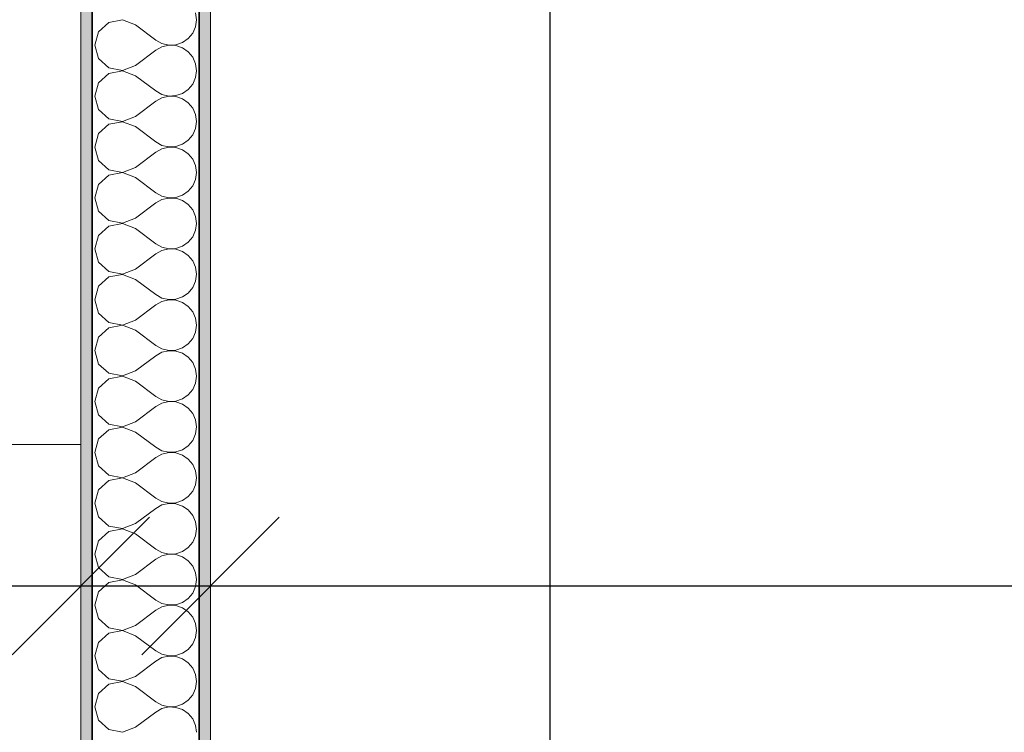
# Model space of a CAD drawing. Header units: centimetres. Extents: x -7.1 to 26.5, y -14.7 to 18.1.
# Tile 66 of 186: x 12.7 to 14, y -3.1 to -2.2. Entities that reach past the tile are written whole.
import ezdxf

# ---------------------------------------------------------------- set-up
doc = ezdxf.new("R2010")
doc.units = ezdxf.units.CM
doc.header["$LTSCALE"] = 10
doc.header["$PDMODE"] = 65
doc.linetypes.add('AUSGEZOGEN', pattern=[0])
for name, color, linetype in [('XR$1$015 Murs intérieurs', 7, 'Continuous'), ('XR$1$015 Murs intérieurs – Lignes de séparation des couches', 7, 'Continuous'), ('XR$1$065 Mobilier installé', 7, 'Continuous'), ('XR$1$080 Définition des locaux – Contour', 7, 'Continuous'), ('XR$2$105 Cotations100', 7, 'Continuous'), ('XR$3$015 Murs intérieurs – Hachures des composants', 7, 'Continuous')]:
    doc.layers.add(name, color=color, linetype=linetype)
doc.styles.add('ARIAL', font='arial.ttf')
doc.dimstyles.new('DIMSTYLE_3', dxfattribs={"dimtxt": 0.2, "dimasz": 0.3, "dimexe": 0, "dimexo": 0, "dimgap": 0.1, "dimtad": 2, "dimrnd": 0.005, "dimzin": 4, "dimdsep": 46, "dimtxsty": 'ARIAL', "dimblk1": 'ALL_ML_STRICH', "dimblk2": 'ALL_ML_STRICH', "dimsah": 1, "dimcen": 0, "dimclrd": 7, "dimclre": 7, "dimclrt": 7, "dimadec": 0, "dimazin": 0, "dimtfac": 1, "dimtdec": 0, "dimtix": 1, "dimtmove": 2, "dimatfit": 3, "dimfxl": 0, "dimtzin": 0, "dimlwd": 0, "dimlwe": 18, "dimarcsym": 0})
doc.dimstyles.new('DIMSTYLE_7', dxfattribs={"dimtxt": 0.2, "dimasz": 0.3, "dimexe": 0, "dimexo": 0, "dimgap": 0.1, "dimtad": 2, "dimdec": 1, "dimlfac": 100, "dimrnd": 0.5, "dimzin": 4, "dimdsep": 46, "dimtxsty": 'ARIAL', "dimblk1": 'ALL_ML_STRICH', "dimblk2": 'ALL_ML_STRICH', "dimsah": 1, "dimcen": 0, "dimclrd": 7, "dimclre": 7, "dimclrt": 7, "dimadec": 0, "dimazin": 0, "dimtfac": 1, "dimtdec": 0, "dimtix": 1, "dimtmove": 2, "dimatfit": 3, "dimfxl": 0, "dimtvp": 1.2, "dimtzin": 0, "dimlwd": 0, "dimlwe": 18, "dimarcsym": 0})

# ---------------------------------------------------------------- blocks, each defined once
blk = doc.blocks.new('ALL_ML_STRICH')
at = {"color": 0, "linetype": 'ByBlock', "lineweight": -2}
for p, q in [((0, -0.5), (0, 0.5)), ((-0.3, -0.3), (0.3, 0.3)), ((-1, 0), (0.5, 0))]:
    blk.add_line(p, q, dxfattribs=at)
blk = doc.blocks.new('*D148')
at = {"layer": 'DEFPOINTS', "color": 7, "linetype": 'AUSGEZOGEN', "lineweight": 18, "transparency": 16777216}
for p in [(12.7518, -2.8766), (8.9318, -2.9416), (8.9318, -2.9416)]:
    blk.add_point(p, dxfattribs=at)
at = {"layer": 'XR$2$105 Cotations100', "color": 7, "linetype": 'AUSGEZOGEN', "lineweight": -2, "transparency": 16777216}
for p, q in [((8.9318, -2.9416), (8.9318, -2.9416)), ((8.9318, -2.9416), (12.7518, -2.9416)), ((12.7518, -2.9416), (12.7518, -2.9416))]:
    blk.add_line(p, q, dxfattribs=at)
at = {"layer": 'XR$2$105 Cotations100', "color": 7, "linetype": 'AUSGEZOGEN', "lineweight": 18, "transparency": 16777216, "xscale": 0.3, "yscale": 0.3, "zscale": 0.3, "rotation": 180}
blk.add_blockref('ALL_ML_STRICH', (8.9318, -2.9416), dxfattribs=at)
at = {"layer": 'XR$2$105 Cotations100', "color": 7, "linetype": 'AUSGEZOGEN', "lineweight": 18, "transparency": 16777216, "xscale": 0.3, "yscale": 0.3, "zscale": 0.3}
blk.add_blockref('ALL_ML_STRICH', (12.7518, -2.9416), dxfattribs=at)
at = {"layer": 'XR$2$105 Cotations100', "color": 7, "linetype": 'AUSGEZOGEN', "lineweight": 18, "transparency": 16777216, "insert": (10.8541, -2.7381), "char_height": 0.2, "width": 0.64, "attachment_point": 5, "style": 'ARIAL'}
blk.add_mtext('\\W0.80;\\A1;{\\A1;{3.82\\H0.132000;\\S^ ;}}', dxfattribs=at)
blk = doc.blocks.new('*D149')
at = {"layer": 'DEFPOINTS', "color": 7, "linetype": 'AUSGEZOGEN', "lineweight": 18, "transparency": 16777216}
for p in [(12.9218, -2.7208), (12.7518, -2.8766), (12.7518, -2.9416)]:
    blk.add_point(p, dxfattribs=at)
at = {"layer": 'XR$2$105 Cotations100', "color": 7, "linetype": 'AUSGEZOGEN', "lineweight": -2, "transparency": 16777216}
for p, q in [((12.7518, -2.9416), (12.7518, -2.9416)), ((12.7518, -2.9416), (12.9218, -2.9416)), ((12.9218, -2.9416), (12.9218, -2.9416))]:
    blk.add_line(p, q, dxfattribs=at)
at = {"layer": 'XR$2$105 Cotations100', "color": 7, "linetype": 'AUSGEZOGEN', "lineweight": 18, "transparency": 16777216, "xscale": 0.3, "yscale": 0.3, "zscale": 0.3, "rotation": 180}
blk.add_blockref('ALL_ML_STRICH', (12.7518, -2.9416), dxfattribs=at)
at = {"layer": 'XR$2$105 Cotations100', "color": 7, "linetype": 'AUSGEZOGEN', "lineweight": 18, "transparency": 16777216, "xscale": 0.3, "yscale": 0.3, "zscale": 0.3}
blk.add_blockref('ALL_ML_STRICH', (12.9218, -2.9416), dxfattribs=at)
at = {"layer": 'XR$2$105 Cotations100', "color": 7, "linetype": 'AUSGEZOGEN', "lineweight": 18, "transparency": 16777216, "insert": (12.5353, -2.7416), "char_height": 0.2, "width": 0.64, "attachment_point": 5, "style": 'ARIAL'}
blk.add_mtext('\\W0.80;\\A1;{\\A1;{17\\H0.132000;\\S^ ;}}', dxfattribs=at)
blk = doc.blocks.new('*D150')
at = {"layer": 'DEFPOINTS', "color": 7, "linetype": 'AUSGEZOGEN', "lineweight": 18, "transparency": 16777216}
for p in [(12.9218, -2.7208), (12.9218, -2.9416), (15.9718, -3.1174)]:
    blk.add_point(p, dxfattribs=at)
at = {"layer": 'XR$2$105 Cotations100', "color": 7, "linetype": 'AUSGEZOGEN', "lineweight": -2, "transparency": 16777216}
for p, q in [((12.9218, -2.9416), (12.9218, -2.9416)), ((12.9218, -2.9416), (15.9718, -2.9416)), ((15.9718, -2.9416), (15.9718, -2.9416))]:
    blk.add_line(p, q, dxfattribs=at)
at = {"layer": 'XR$2$105 Cotations100', "color": 7, "linetype": 'AUSGEZOGEN', "lineweight": 18, "transparency": 16777216, "xscale": 0.3, "yscale": 0.3, "zscale": 0.3, "rotation": 180}
blk.add_blockref('ALL_ML_STRICH', (12.9218, -2.9416), dxfattribs=at)
at = {"layer": 'XR$2$105 Cotations100', "color": 7, "linetype": 'AUSGEZOGEN', "lineweight": 18, "transparency": 16777216, "xscale": 0.3, "yscale": 0.3, "zscale": 0.3}
blk.add_blockref('ALL_ML_STRICH', (15.9718, -2.9416), dxfattribs=at)
at = {"layer": 'XR$2$105 Cotations100', "color": 7, "linetype": 'AUSGEZOGEN', "lineweight": 18, "transparency": 16777216, "insert": (14.4577, -2.7381), "char_height": 0.2, "width": 0.64, "attachment_point": 5, "style": 'ARIAL'}
blk.add_mtext('\\W0.80;\\A1;{\\A1;{3.05\\H0.132000;\\S^ ;}}', dxfattribs=at)
blk = doc.blocks.new('*D206')
at = {"layer": 'DEFPOINTS', "color": 7, "linetype": 'AUSGEZOGEN', "lineweight": 18, "transparency": 16777216}
for p in [(13.5618, 0.4035), (13.3668, -3.6465), (13.4318, -3.6465)]:
    blk.add_point(p, dxfattribs=at)
at = {"layer": 'XR$2$105 Cotations100', "color": 7, "linetype": 'AUSGEZOGEN', "lineweight": -2, "transparency": 16777216}
for p, q in [((13.3668, 0.4035), (13.3668, 0.4035)), ((13.3668, -3.6465), (13.3668, 0.4035)), ((13.3668, -3.6465), (13.3668, -3.6465))]:
    blk.add_line(p, q, dxfattribs=at)
at = {"layer": 'XR$2$105 Cotations100', "color": 7, "linetype": 'AUSGEZOGEN', "lineweight": 18, "transparency": 16777216, "xscale": 0.3, "yscale": 0.3, "zscale": 0.3}
for p, rotation in [((13.3668, 0.4035), 90), ((13.3668, -3.6465), 270)]:
    blk.add_blockref('ALL_ML_STRICH', p, dxfattribs=dict(at, rotation=rotation))
at = {"layer": 'XR$2$105 Cotations100', "color": 7, "linetype": 'AUSGEZOGEN', "lineweight": 18, "transparency": 16777216, "insert": (13.1633, -1.6105), "char_height": 0.2, "width": 0.64, "attachment_point": 5, "rotation": 90, "style": 'ARIAL'}
blk.add_mtext('\\W0.80;\\A1;{\\A1;{4.05\\H0.132000;\\S^ ;}}', dxfattribs=at)
blk = doc.blocks.new('COMPLEXOBJECT_198')
at = {"layer": 'XR$3$015 Murs intérieurs – Hachures des composants', "color": 8, "linetype": 'AUSGEZOGEN', "lineweight": 13, "transparency": 33554687}
for p, q in [((12.9034, -2.2), (12.9022, -2.1909)), ((12.7885, -2.2035), (12.7751, -2.2158)), ((12.8064, -2.2001), (12.7885, -2.2035)), ((12.8234, -2.2067), (12.8064, -2.2001)), ((12.9022, -2.2091), (12.9034, -2.2)), ((12.7751, -2.2158), (12.7701, -2.2333)), ((12.8234, -2.2067), (12.8501, -2.2267)), ((12.8926, -2.2246), (12.8985, -2.2175)), ((12.8985, -2.2175), (12.9022, -2.2091)), ((12.8501, -2.2267), (12.8582, -2.2311)), ((12.8582, -2.2311), (12.8671, -2.2332)), ((12.8763, -2.2328), (12.885, -2.2298)), ((12.885, -2.2298), (12.8926, -2.2246)), ((12.7701, -2.2333), (12.7751, -2.2509)), ((12.8234, -2.26), (12.8501, -2.24)), ((12.8582, -2.2355), (12.8501, -2.24)), ((12.8671, -2.2335), (12.8582, -2.2355)), ((12.8671, -2.2332), (12.8763, -2.2328)), ((12.8763, -2.2339), (12.8671, -2.2335)), ((12.885, -2.2369), (12.8763, -2.2339)), ((12.8926, -2.2421), (12.885, -2.2369)), ((12.8985, -2.2491), (12.8926, -2.2421)), ((12.7751, -2.2509), (12.7885, -2.2631)), ((12.9022, -2.2576), (12.8985, -2.2491)), ((12.7885, -2.2702), (12.7751, -2.2825)), ((12.7885, -2.2631), (12.8064, -2.2665)), ((12.8064, -2.2668), (12.7885, -2.2702)), ((12.8064, -2.2665), (12.8234, -2.26)), ((12.8234, -2.2733), (12.8064, -2.2668)), ((12.9034, -2.2667), (12.9022, -2.2576)), ((12.9022, -2.2758), (12.9034, -2.2667)), ((12.7751, -2.2825), (12.7701, -2.3)), ((12.8234, -2.2733), (12.8501, -2.2933)), ((12.8985, -2.2842), (12.9022, -2.2758)), ((12.8501, -2.2933), (12.8582, -2.2978)), ((12.885, -2.2965), (12.8926, -2.2913)), ((12.8926, -2.2913), (12.8985, -2.2842)), ((12.7701, -2.3), (12.7751, -2.3175)), ((12.8234, -2.3267), (12.8501, -2.3067)), ((12.8582, -2.3022), (12.8501, -2.3067)), ((12.8582, -2.2978), (12.8671, -2.2999)), ((12.8671, -2.3001), (12.8582, -2.3022)), ((12.8671, -2.2999), (12.8763, -2.2994)), ((12.8763, -2.3006), (12.8671, -2.3001)), ((12.8763, -2.2994), (12.885, -2.2965)), ((12.885, -2.3035), (12.8763, -2.3006)), ((12.8926, -2.3087), (12.885, -2.3035)), ((12.8985, -2.3158), (12.8926, -2.3087)), ((12.7751, -2.3175), (12.7885, -2.3298)), ((12.9022, -2.3242), (12.8985, -2.3158)), ((12.7885, -2.3298), (12.8064, -2.3332)), ((12.8064, -2.3335), (12.7885, -2.3369)), ((12.8064, -2.3332), (12.8234, -2.3267)), ((12.8234, -2.34), (12.8064, -2.3335)), ((12.9034, -2.3333), (12.9022, -2.3242)), ((12.9022, -2.3424), (12.9034, -2.3333)), ((12.7885, -2.3369), (12.7751, -2.3491)), ((12.8234, -2.34), (12.8501, -2.36)), ((12.8985, -2.3509), (12.9022, -2.3424)), ((12.7751, -2.3491), (12.7701, -2.3667)), ((12.8501, -2.36), (12.8582, -2.3645)), ((12.885, -2.3631), (12.8926, -2.3579)), ((12.8926, -2.3579), (12.8985, -2.3509)), ((12.7701, -2.3667), (12.7751, -2.3842)), ((12.8234, -2.3933), (12.8501, -2.3733)), ((12.8582, -2.3689), (12.8501, -2.3733)), ((12.8582, -2.3645), (12.8671, -2.3665)), ((12.8671, -2.3668), (12.8582, -2.3689)), ((12.8671, -2.3665), (12.8763, -2.3661)), ((12.8763, -2.3672), (12.8671, -2.3668)), ((12.8763, -2.3661), (12.885, -2.3631)), ((12.885, -2.3702), (12.8763, -2.3672)), ((12.8926, -2.3754), (12.885, -2.3702)), ((12.7751, -2.3842), (12.7885, -2.3965)), ((12.8985, -2.3825), (12.8926, -2.3754)), ((12.9022, -2.3909), (12.8985, -2.3825)), ((12.7885, -2.3965), (12.8064, -2.3999)), ((12.8064, -2.3999), (12.8234, -2.3933)), ((12.9034, -2.4), (12.9022, -2.3909)), ((12.7885, -2.4035), (12.7751, -2.4158)), ((12.8064, -2.4001), (12.7885, -2.4035)), ((12.8234, -2.4067), (12.8064, -2.4001)), ((12.8234, -2.4067), (12.8501, -2.4267)), ((12.8985, -2.4175), (12.9022, -2.4091)), ((12.9022, -2.4091), (12.9034, -2.4)), ((12.7751, -2.4158), (12.7701, -2.4333)), ((12.885, -2.4298), (12.8926, -2.4246)), ((12.8926, -2.4246), (12.8985, -2.4175)), ((12.7701, -2.4333), (12.7751, -2.4509)), ((12.8501, -2.4267), (12.8582, -2.4311)), ((12.8582, -2.4355), (12.8501, -2.44)), ((12.8582, -2.4311), (12.8671, -2.4332)), ((12.8671, -2.4335), (12.8582, -2.4355)), ((12.8671, -2.4332), (12.8763, -2.4328)), ((12.8763, -2.4339), (12.8671, -2.4335)), ((12.8763, -2.4328), (12.885, -2.4298)), ((12.885, -2.4369), (12.8763, -2.4339)), ((12.8926, -2.4421), (12.885, -2.4369)), ((12.7751, -2.4509), (12.7885, -2.4631)), ((12.8234, -2.46), (12.8501, -2.44)), ((12.8985, -2.4491), (12.8926, -2.4421)), ((12.9022, -2.4576), (12.8985, -2.4491)), ((12.7885, -2.4631), (12.8064, -2.4665)), ((12.8064, -2.4665), (12.8234, -2.46)), ((12.9034, -2.4667), (12.9022, -2.4576)), ((12.7885, -2.4702), (12.7751, -2.4825)), ((12.8064, -2.4668), (12.7885, -2.4702)), ((12.8234, -2.4733), (12.8064, -2.4668)), ((12.8234, -2.4733), (12.8501, -2.4933)), ((12.8985, -2.4842), (12.9022, -2.4758)), ((12.9022, -2.4758), (12.9034, -2.4667)), ((12.7751, -2.4825), (12.7701, -2.5)), ((12.8926, -2.4913), (12.8985, -2.4842)), ((12.7701, -2.5), (12.7751, -2.5175)), ((12.8501, -2.4933), (12.8582, -2.4978)), ((12.8582, -2.5022), (12.8501, -2.5067)), ((12.8582, -2.4978), (12.8671, -2.4999)), ((12.8671, -2.5001), (12.8582, -2.5022)), ((12.8671, -2.4999), (12.8763, -2.4994)), ((12.8763, -2.5006), (12.8671, -2.5001)), ((12.8763, -2.4994), (12.885, -2.4965)), ((12.885, -2.5035), (12.8763, -2.5006)), ((12.885, -2.4965), (12.8926, -2.4913)), ((12.8234, -2.5267), (12.8501, -2.5067)), ((12.8926, -2.5087), (12.885, -2.5035)), ((12.8985, -2.5158), (12.8926, -2.5087)), ((12.7751, -2.5175), (12.7885, -2.5298)), ((12.8064, -2.5332), (12.8234, -2.5267)), ((12.9022, -2.5242), (12.8985, -2.5158)), ((12.9034, -2.5333), (12.9022, -2.5242)), ((12.7885, -2.5369), (12.7751, -2.5491)), ((12.7885, -2.5298), (12.8064, -2.5332)), ((12.8064, -2.5335), (12.7885, -2.5369)), ((12.8234, -2.54), (12.8064, -2.5335)), ((12.8234, -2.54), (12.8501, -2.56)), ((12.9022, -2.5424), (12.9034, -2.5333)), ((12.7751, -2.5491), (12.7701, -2.5667)), ((12.8926, -2.5579), (12.8985, -2.5509)), ((12.8985, -2.5509), (12.9022, -2.5424)), ((12.7701, -2.5667), (12.7751, -2.5842)), ((12.8501, -2.56), (12.8582, -2.5645)), ((12.8582, -2.5645), (12.8671, -2.5665)), ((12.8671, -2.5668), (12.8582, -2.5689)), ((12.8671, -2.5665), (12.8763, -2.5661)), ((12.8763, -2.5672), (12.8671, -2.5668)), ((12.8763, -2.5661), (12.885, -2.5631)), ((12.885, -2.5631), (12.8926, -2.5579)), ((12.8234, -2.5933), (12.8501, -2.5733)), ((12.8582, -2.5689), (12.8501, -2.5733)), ((12.885, -2.5702), (12.8763, -2.5672)), ((12.8926, -2.5754), (12.885, -2.5702)), ((12.8985, -2.5825), (12.8926, -2.5754)), ((12.7751, -2.5842), (12.7885, -2.5965)), ((12.9022, -2.5909), (12.8985, -2.5825)), ((12.9034, -2.6), (12.9022, -2.5909)), ((12.7885, -2.6035), (12.7751, -2.6158)), ((12.7885, -2.5965), (12.8064, -2.5999)), ((12.8064, -2.6001), (12.7885, -2.6035)), ((12.8064, -2.5999), (12.8234, -2.5933)), ((12.8234, -2.6067), (12.8064, -2.6001)), ((12.9022, -2.6091), (12.9034, -2.6)), ((12.7751, -2.6158), (12.7701, -2.6333)), ((12.8234, -2.6067), (12.8501, -2.6267)), ((12.8926, -2.6246), (12.8985, -2.6175)), ((12.8985, -2.6175), (12.9022, -2.6091)), ((12.8501, -2.6267), (12.8582, -2.6311)), ((12.8582, -2.6311), (12.8671, -2.6332)), ((12.8763, -2.6328), (12.885, -2.6298)), ((12.885, -2.6298), (12.8926, -2.6246)), ((12.7701, -2.6333), (12.7751, -2.6509)), ((12.8234, -2.66), (12.8501, -2.64)), ((12.8582, -2.6355), (12.8501, -2.64)), ((12.8671, -2.6335), (12.8582, -2.6355)), ((12.8671, -2.6332), (12.8763, -2.6328)), ((12.8763, -2.6339), (12.8671, -2.6335)), ((12.885, -2.6369), (12.8763, -2.6339)), ((12.8926, -2.6421), (12.885, -2.6369)), ((12.8985, -2.6491), (12.8926, -2.6421)), ((12.7751, -2.6509), (12.7885, -2.6631)), ((12.9022, -2.6576), (12.8985, -2.6491)), ((12.7885, -2.6702), (12.7751, -2.6825)), ((12.7885, -2.6631), (12.8064, -2.6665)), ((12.8064, -2.6668), (12.7885, -2.6702)), ((12.8064, -2.6665), (12.8234, -2.66)), ((12.8234, -2.6733), (12.8064, -2.6668)), ((12.9034, -2.6667), (12.9022, -2.6576)), ((12.9022, -2.6758), (12.9034, -2.6667)), ((12.7751, -2.6825), (12.7701, -2.7)), ((12.8234, -2.6733), (12.8501, -2.6933)), ((12.8985, -2.6842), (12.9022, -2.6758)), ((12.8501, -2.6933), (12.8582, -2.6978)), ((12.885, -2.6965), (12.8926, -2.6913)), ((12.8926, -2.6913), (12.8985, -2.6842)), ((12.7701, -2.7), (12.7751, -2.7175)), ((12.8234, -2.7267), (12.8501, -2.7067)), ((12.8582, -2.7022), (12.8501, -2.7067)), ((12.8582, -2.6978), (12.8671, -2.6999)), ((12.8671, -2.7001), (12.8582, -2.7022)), ((12.8671, -2.6999), (12.8763, -2.6994)), ((12.8763, -2.7006), (12.8671, -2.7001)), ((12.8763, -2.6994), (12.885, -2.6965)), ((12.885, -2.7035), (12.8763, -2.7006)), ((12.8926, -2.7087), (12.885, -2.7035)), ((12.8985, -2.7158), (12.8926, -2.7087)), ((12.7751, -2.7175), (12.7885, -2.7298)), ((12.9022, -2.7242), (12.8985, -2.7158)), ((12.7885, -2.7298), (12.8064, -2.7332)), ((12.8064, -2.7335), (12.7885, -2.7369)), ((12.8064, -2.7332), (12.8234, -2.7267)), ((12.8234, -2.74), (12.8064, -2.7335)), ((12.9034, -2.7333), (12.9022, -2.7242)), ((12.9022, -2.7424), (12.9034, -2.7333)), ((12.7885, -2.7369), (12.7751, -2.7491)), ((12.8234, -2.74), (12.8501, -2.76)), ((12.8985, -2.7509), (12.9022, -2.7424)), ((12.7751, -2.7491), (12.7701, -2.7667)), ((12.8501, -2.76), (12.8582, -2.7645)), ((12.885, -2.7631), (12.8926, -2.7579)), ((12.8926, -2.7579), (12.8985, -2.7509)), ((12.7701, -2.7667), (12.7751, -2.7842)), ((12.8234, -2.7933), (12.8501, -2.7733)), ((12.8582, -2.7689), (12.8501, -2.7733)), ((12.8582, -2.7645), (12.8671, -2.7665)), ((12.8671, -2.7668), (12.8582, -2.7689)), ((12.8671, -2.7665), (12.8763, -2.7661)), ((12.8763, -2.7672), (12.8671, -2.7668)), ((12.8763, -2.7661), (12.885, -2.7631)), ((12.885, -2.7702), (12.8763, -2.7672)), ((12.8926, -2.7754), (12.885, -2.7702)), ((12.7751, -2.7842), (12.7885, -2.7965)), ((12.8985, -2.7825), (12.8926, -2.7754)), ((12.9022, -2.7909), (12.8985, -2.7825)), ((12.7885, -2.7965), (12.8064, -2.7999)), ((12.8064, -2.7999), (12.8234, -2.7933)), ((12.9034, -2.8), (12.9022, -2.7909)), ((12.7885, -2.8035), (12.7751, -2.8158)), ((12.8064, -2.8001), (12.7885, -2.8035)), ((12.8234, -2.8067), (12.8064, -2.8001)), ((12.8234, -2.8067), (12.8501, -2.8267)), ((12.8985, -2.8175), (12.9022, -2.8091)), ((12.9022, -2.8091), (12.9034, -2.8)), ((12.7751, -2.8158), (12.7701, -2.8333)), ((12.885, -2.8298), (12.8926, -2.8246)), ((12.8926, -2.8246), (12.8985, -2.8175)), ((12.7701, -2.8333), (12.7751, -2.8509)), ((12.8501, -2.8267), (12.8582, -2.8311)), ((12.8582, -2.8355), (12.8501, -2.84)), ((12.8582, -2.8311), (12.8671, -2.8332)), ((12.8671, -2.8335), (12.8582, -2.8355)), ((12.8671, -2.8332), (12.8763, -2.8328)), ((12.8763, -2.8339), (12.8671, -2.8335)), ((12.8763, -2.8328), (12.885, -2.8298)), ((12.885, -2.8369), (12.8763, -2.8339)), ((12.8926, -2.8421), (12.885, -2.8369)), ((12.7751, -2.8509), (12.7885, -2.8631)), ((12.8234, -2.86), (12.8501, -2.84)), ((12.8985, -2.8491), (12.8926, -2.8421)), ((12.9022, -2.8576), (12.8985, -2.8491)), ((12.7885, -2.8631), (12.8064, -2.8665)), ((12.8064, -2.8665), (12.8234, -2.86)), ((12.9034, -2.8667), (12.9022, -2.8576)), ((12.7885, -2.8702), (12.7751, -2.8825)), ((12.8064, -2.8668), (12.7885, -2.8702)), ((12.8234, -2.8733), (12.8064, -2.8668)), ((12.8234, -2.8733), (12.8501, -2.8933)), ((12.8985, -2.8842), (12.9022, -2.8758)), ((12.9022, -2.8758), (12.9034, -2.8667)), ((12.7751, -2.8825), (12.7701, -2.9)), ((12.8926, -2.8913), (12.8985, -2.8842)), ((12.7701, -2.9), (12.7751, -2.9175)), ((12.8501, -2.8933), (12.8582, -2.8978)), ((12.8582, -2.9022), (12.8501, -2.9067)), ((12.8582, -2.8978), (12.8671, -2.8999)), ((12.8671, -2.9001), (12.8582, -2.9022)), ((12.8671, -2.8999), (12.8763, -2.8994)), ((12.8763, -2.9006), (12.8671, -2.9001)), ((12.8763, -2.8994), (12.885, -2.8965)), ((12.885, -2.9035), (12.8763, -2.9006)), ((12.885, -2.8965), (12.8926, -2.8913)), ((12.8234, -2.9267), (12.8501, -2.9067)), ((12.8926, -2.9087), (12.885, -2.9035)), ((12.8985, -2.9158), (12.8926, -2.9087)), ((12.7751, -2.9175), (12.7885, -2.9298)), ((12.8064, -2.9332), (12.8234, -2.9267)), ((12.9022, -2.9242), (12.8985, -2.9158)), ((12.9034, -2.9333), (12.9022, -2.9242)), ((12.7885, -2.9369), (12.7751, -2.9491)), ((12.7885, -2.9298), (12.8064, -2.9332)), ((12.8064, -2.9335), (12.7885, -2.9369)), ((12.8234, -2.94), (12.8064, -2.9335)), ((12.8234, -2.94), (12.8501, -2.96)), ((12.9022, -2.9424), (12.9034, -2.9333)), ((12.7751, -2.9491), (12.7701, -2.9667)), ((12.8926, -2.9579), (12.8985, -2.9509)), ((12.8985, -2.9509), (12.9022, -2.9424)), ((12.7701, -2.9667), (12.7751, -2.9842)), ((12.8501, -2.96), (12.8582, -2.9645)), ((12.8582, -2.9645), (12.8671, -2.9665)), ((12.8671, -2.9668), (12.8582, -2.9689)), ((12.8671, -2.9665), (12.8763, -2.9661)), ((12.8763, -2.9672), (12.8671, -2.9668)), ((12.8763, -2.9661), (12.885, -2.9631)), ((12.885, -2.9631), (12.8926, -2.9579)), ((12.8234, -2.9933), (12.8501, -2.9733)), ((12.8582, -2.9689), (12.8501, -2.9733)), ((12.885, -2.9702), (12.8763, -2.9672)), ((12.8926, -2.9754), (12.885, -2.9702)), ((12.8985, -2.9825), (12.8926, -2.9754)), ((12.7751, -2.9842), (12.7885, -2.9965)), ((12.9022, -2.9909), (12.8985, -2.9825)), ((12.9034, -3), (12.9022, -2.9909)), ((12.7885, -3.0035), (12.7751, -3.0158)), ((12.7885, -2.9965), (12.8064, -2.9999)), ((12.8064, -3.0001), (12.7885, -3.0035)), ((12.8064, -2.9999), (12.8234, -2.9933)), ((12.8234, -3.0067), (12.8064, -3.0001)), ((12.9022, -3.0091), (12.9034, -3)), ((12.7751, -3.0158), (12.7701, -3.0333)), ((12.8234, -3.0067), (12.8501, -3.0267)), ((12.8926, -3.0246), (12.8985, -3.0175)), ((12.8985, -3.0175), (12.9022, -3.0091)), ((12.8501, -3.0267), (12.8582, -3.0311)), ((12.8582, -3.0311), (12.8671, -3.0332)), ((12.8763, -3.0328), (12.885, -3.0298)), ((12.885, -3.0298), (12.8926, -3.0246)), ((12.7701, -3.0333), (12.7751, -3.0509)), ((12.8234, -3.06), (12.8501, -3.04)), ((12.8582, -3.0355), (12.8501, -3.04)), ((12.8671, -3.0335), (12.8582, -3.0355)), ((12.8671, -3.0332), (12.8763, -3.0328)), ((12.8763, -3.0339), (12.8671, -3.0335)), ((12.885, -3.0369), (12.8763, -3.0339)), ((12.8926, -3.0421), (12.885, -3.0369)), ((12.8985, -3.0491), (12.8926, -3.0421)), ((12.7751, -3.0509), (12.7885, -3.0631)), ((12.9022, -3.0576), (12.8985, -3.0491)), ((12.7885, -3.0702), (12.7751, -3.0825)), ((12.7885, -3.0631), (12.8064, -3.0665)), ((12.8064, -3.0668), (12.7885, -3.0702)), ((12.8064, -3.0665), (12.8234, -3.06)), ((12.8234, -3.0733), (12.8064, -3.0668)), ((12.9034, -3.0667), (12.9022, -3.0576)), ((12.9022, -3.0758), (12.9034, -3.0667)), ((12.7751, -3.0825), (12.7701, -3.1)), ((12.8234, -3.0733), (12.8501, -3.0933)), ((12.8985, -3.0842), (12.9022, -3.0758)), ((12.8501, -3.0933), (12.8582, -3.0978)), ((12.885, -3.0965), (12.8926, -3.0913)), ((12.8926, -3.0913), (12.8985, -3.0842)), ((12.7701, -3.1), (12.7751, -3.1175)), ((12.8234, -3.1267), (12.8501, -3.1067)), ((12.8582, -3.1022), (12.8501, -3.1067)), ((12.8582, -3.0978), (12.8671, -3.0999)), ((12.8671, -3.1001), (12.8582, -3.1022)), ((12.8671, -3.0999), (12.8763, -3.0994)), ((12.8763, -3.1006), (12.8671, -3.1001)), ((12.8763, -3.0994), (12.885, -3.0965)), ((12.885, -3.1035), (12.8763, -3.1006)), ((12.8926, -3.1087), (12.885, -3.1035)), ((12.8985, -3.1158), (12.8926, -3.1087)), ((12.7751, -3.1175), (12.7885, -3.1298)), ((12.9022, -3.1242), (12.8985, -3.1158)), ((12.7885, -3.1298), (12.8064, -3.1332)), ((12.8064, -3.1332), (12.8234, -3.1267)), ((12.9034, -3.1333), (12.9022, -3.1242))]:
    blk.add_line(p, q, dxfattribs=at)

msp = doc.modelspace()

# ---------------------------------------------------------------- hatches: boundary and pattern name
at = {"layer": 'XR$3$015 Murs intérieurs – Hachures des composants', "linetype": 'AUSGEZOGEN', "lineweight": 13, "true_color": 0x202020, "transparency": 33554687}
for points in [[(12.7518, 0.5585), (12.7518, -3.6465), (12.7668, -3.6465), (12.7668, 0.5585)], [(12.9068, 0.4035), (12.9068, -3.6465), (12.9218, -3.6465), (12.9218, 0.4035)]]:
    msp.add_hatch(color=250, dxfattribs=at).paths.add_polyline_path(points)

# ---------------------------------------------------------------- linework, layer by layer
at = {"layer": 'XR$1$015 Murs intérieurs', "color": 7, "linetype": 'AUSGEZOGEN', "lineweight": 18, "transparency": 33554687}
for p, q in [((12.7518, 0.5735), (12.7518, -3.6465)), ((12.9218, -3.6465), (12.9218, 0.4035))]:
    msp.add_line(p, q, dxfattribs=at)
at = {"layer": 'XR$1$015 Murs intérieurs – Lignes de séparation des couches', "color": 7, "linetype": 'AUSGEZOGEN', "lineweight": 35, "transparency": 33554687}
for p, q in [((12.7668, 0.4185), (12.7668, -3.6465)), ((12.9068, 0.4035), (12.9068, -3.6465))]:
    msp.add_line(p, q, dxfattribs=at)
at = {"layer": 'XR$1$065 Mobilier installé', "color": 8, "linetype": 'AUSGEZOGEN', "lineweight": 13, "transparency": 33554687}
msp.add_lwpolyline([(12.2518, -0.2561), (12.2518, -2.7561), (12.7518, -2.7561), (12.7518, -0.2561), (12.2518, -0.2561)], close=True, dxfattribs=at)
at = {"layer": 'XR$1$080 Définition des locaux – Contour', "color": 8, "linetype": 'AUSGEZOGEN', "lineweight": 13, "transparency": 33554687}
for points in [[(12.2018, 5.8885), (8.9318, 5.8885), (8.9318, -3.6444), (12.7518, -3.6444), (12.7518, 0.5735), (13.9518, 0.5735), (13.9518, 5.8885), (12.2018, 5.8885)], [(12.9218, 0.4035), (12.9218, -3.6465), (15.9718, -3.6465), (15.9718, 0.4035), (12.9218, 0.4035)]]:
    msp.add_lwpolyline(points, close=True, dxfattribs=at)

# ---------------------------------------------------------------- block references
at = {"layer": 'XR$3$015 Murs intérieurs – Hachures des composants', "color": 8, "linetype": 'AUSGEZOGEN', "lineweight": 13, "transparency": 33554687}
msp.add_blockref('COMPLEXOBJECT_198', (0, 0), dxfattribs=at)

# ---------------------------------------------------------------- dimensions: what is measured, and where the dimension line sits
at = {"layer": 'XR$2$105 Cotations100', "color": 7, "linetype": 'AUSGEZOGEN', "lineweight": 18, "transparency": 33554687}
dim = msp.add_linear_dim(base=(13.3668, 0.4035), p1=(13.3668, -3.6465), p2=(13.3668, 0.4035), angle=90, dimstyle='DIMSTYLE_3', override={"dimpost": '<>', "dimclrd": 7, "dimclre": 7, "dimclrt": 7, "dimlwd": 0, "dimlwe": 18}, dxfattribs=at)
dim.commit()
dim.dimension.update_dxf_attribs({"geometry": '*D206', "text_midpoint": (13.1633, -1.6105), "dimtype": 160})
for base, p1, p2, dimstyle, picture, middle in [((12.7518, -2.9416), (8.9318, -2.9416), (12.7518, -2.9416), 'DIMSTYLE_3', '*D148', (10.8541, -2.7381)), ((12.9218, -2.9416), (12.7518, -2.9416), (12.9218, -2.9416), 'DIMSTYLE_7', '*D149', (12.5353, -2.7416)), ((15.9718, -2.9416), (12.9218, -2.9416), (15.9718, -2.9416), 'DIMSTYLE_3', '*D150', (14.4577, -2.7381))]:
    dim = msp.add_linear_dim(base=base, p1=p1, p2=p2, dimstyle=dimstyle, override={"dimpost": '<>', "dimclrd": 7, "dimclre": 7, "dimclrt": 7, "dimlwd": 0, "dimlwe": 18}, dxfattribs=at)
    dim.commit()
    dim.dimension.update_dxf_attribs({"geometry": picture, "text_midpoint": middle, "dimtype": 160})

doc.saveas('drawing.dxf')
